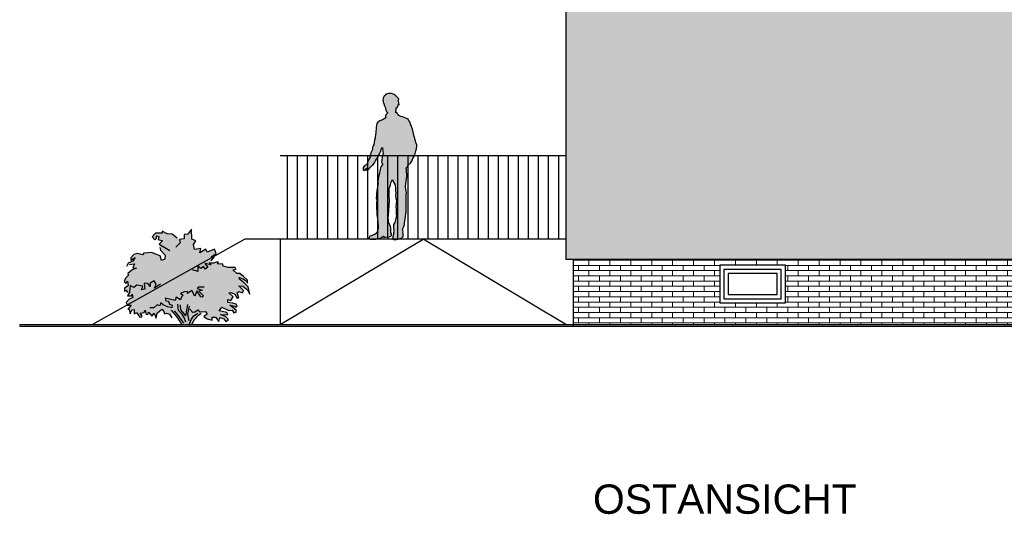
# Model space of a CAD drawing. Extents: x -24 to 471, y 36 to 85.
# Tile 59 of 86: x 393 to 405, y 36 to 42. Entities that reach past the tile are written whole.
import ezdxf

# ---------------------------------------------------------------- set-up
doc = ezdxf.new("R2010")
doc.units = 0
doc.header["$MEASUREMENT"] = 0
for name, color, linetype in [('P_ZE_SYMBOL', 7, 'Continuous'), ('P_ZE_TEXT', 7, 'Continuous'), ('R_NT_FENSTER', 7, 'Continuous'), ('R_NT_HIDDEN', 7, 'Continuous'), ('R_NT_STAHL', 7, 'Continuous'), ('R_TR_BODEN', 7, 'Continuous'), ('R_TR_HIDDEN', 7, 'Continuous'), ('Schraffuren', 7, 'Continuous')]:
    doc.layers.add(name, color=color, linetype=linetype)
doc.styles.add('ERSTELLTER_STIL_1', font='ARIAL.TTF')
doc.linetypes.add('Terrainlinie', pattern='A,0,[1,Bl.Nr. 2.0011.Shx,S=0.000793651,R=0,X=0,Y=-0.043301],-0.1,0', length=0.1)

# ---------------------------------------------------------------- blocks, each defined once
blk = doc.blocks.new('Strauch_2_Ansicht 14_15_5', base_point=(395.093, 38.335))
at = {"layer": 'P_ZE_SYMBOL', "linetype": 'Continuous', "lineweight": 18}
blk.add_hatch(color=9, dxfattribs=at).paths.add_polyline_path([(395.367, 39.076), (395.394, 39.103), (395.429, 39.146), (395.391, 39.153), (395.451, 39.192), (395.433, 39.242), (395.346, 39.205), (395.33, 39.244), (395.257, 39.198), (395.269, 39.252), (395.191, 39.24), (395.181, 39.297), (395.208, 39.344), (395.16, 39.362), (395.158, 39.48), (395.115, 39.42), (395.071, 39.418), (395.068, 39.366), (395.014, 39.359), (394.985, 39.373), (394.928, 39.42), (394.865, 39.424), (394.807, 39.458), (394.808, 39.432), (394.725, 39.434), (394.689, 39.391), (394.718, 39.354), (394.74, 39.376), (394.74, 39.401), (394.767, 39.393), (394.757, 39.358), (394.81, 39.341), (394.769, 39.302), (394.779, 39.262), (394.787, 39.231), (394.841, 39.171), (394.839, 39.122), (394.799, 39.109), (394.783, 39.163), (394.74, 39.178), (394.684, 39.204), (394.589, 39.196), (394.573, 39.176), (394.517, 39.191), (394.468, 39.177), (394.431, 39.141), (394.432, 39.112), (394.486, 39.143), (394.457, 39.098), (394.399, 39.075), (394.381, 39.034), (394.415, 39.06), (394.475, 39.068), (394.455, 39.021), (394.498, 39.017), (394.469, 39.005), (394.445, 38.99), (394.398, 38.952), (394.406, 38.931), (394.367, 38.897), (394.353, 38.856), (394.378, 38.836), (394.393, 38.859), (394.401, 38.806), (394.355, 38.776), (394.358, 38.738), (394.374, 38.754), (394.395, 38.726), (394.409, 38.711), (394.392, 38.684), (394.442, 38.684), (394.448, 38.703), (394.457, 38.665), (394.414, 38.644), (394.378, 38.605), (394.387, 38.574), (394.438, 38.575), (394.396, 38.526), (394.408, 38.533), (394.426, 38.469), (394.445, 38.519), (394.472, 38.521), (394.473, 38.47), (394.498, 38.486), (394.538, 38.432), (394.563, 38.436), (394.568, 38.443), (394.545, 38.477), (394.59, 38.487), (394.602, 38.514), (394.617, 38.463), (394.64, 38.467), (394.643, 38.488), (394.685, 38.443), (394.712, 38.477), (394.733, 38.418), (394.745, 38.479), (394.801, 38.524), (394.825, 38.498), (394.833, 38.47), (394.86, 38.477), (394.896, 38.465), (394.924, 38.424), (394.917, 38.515), (394.98, 38.438), (395.02, 38.379), (395.038, 38.341), (395.163, 38.342), (395.191, 38.403), (395.24, 38.455), (395.274, 38.477), (395.288, 38.495), (395.324, 38.498), (395.344, 38.468), (395.306, 38.437), (395.346, 38.411), (395.402, 38.394), (395.404, 38.431), (395.443, 38.43), (395.484, 38.38), (395.495, 38.428), (395.542, 38.41), (395.568, 38.378), (395.599, 38.403), (395.568, 38.434), (395.505, 38.463), (395.59, 38.457), (395.578, 38.486), (395.486, 38.507), (395.521, 38.548), (395.602, 38.51), (395.641, 38.515), (395.663, 38.482), (395.69, 38.491), (395.69, 38.514), (395.615, 38.574), (395.673, 38.562), (395.691, 38.55), (395.703, 38.562), (395.689, 38.587), (395.652, 38.596), (395.591, 38.605), (395.59, 38.643), (395.627, 38.63), (395.656, 38.675), (395.605, 38.722), (395.632, 38.726), (395.674, 38.704), (395.699, 38.663), (395.724, 38.662), (395.704, 38.722), (395.722, 38.738), (395.765, 38.72), (395.779, 38.749), (395.724, 38.804), (395.769, 38.799), (395.828, 38.755), (395.853, 38.704), (395.836, 38.794), (395.786, 38.842), (395.731, 38.883), (395.726, 38.906), (395.769, 38.887), (395.809, 38.863), (395.828, 38.836), (395.826, 38.871), (395.78, 38.916), (395.736, 38.951), (395.699, 38.95), (395.651, 38.994), (395.69, 39.002), (395.686, 39.006), (395.679, 39.022), (395.595, 39.025), (395.537, 39.041), (395.527, 39.066), (395.497, 39.064), (395.466, 39.068), (395.479, 39.087), (395.456, 39.088), (395.421, 39.074)], flags=0)
at = {"layer": 'P_ZE_SYMBOL', "linetype": 'Continuous'}
for p, q in [((394.725, 39.434), (394.689, 39.391)), ((394.808, 39.432), (394.725, 39.434)), ((394.865, 39.424), (394.807, 39.458)), ((394.807, 39.458), (394.808, 39.432)), ((394.928, 39.42), (394.865, 39.424)), ((394.985, 39.373), (394.928, 39.42)), ((395.071, 39.418), (395.068, 39.366)), ((395.115, 39.42), (395.071, 39.418)), ((395.158, 39.48), (395.115, 39.42)), ((395.16, 39.362), (395.158, 39.48)), ((394.689, 39.391), (394.718, 39.354)), ((394.718, 39.354), (394.74, 39.376)), ((394.74, 39.376), (394.74, 39.401)), ((394.74, 39.401), (394.767, 39.393)), ((394.767, 39.393), (394.757, 39.358)), ((394.757, 39.358), (394.81, 39.341)), ((394.81, 39.341), (394.769, 39.302)), ((394.769, 39.302), (394.898, 39.227)), ((395.023, 39.32), (394.968, 39.267)), ((395.068, 39.366), (395.014, 39.359)), ((395.014, 39.359), (395.023, 39.32)), ((395.208, 39.344), (395.16, 39.362)), ((395.181, 39.297), (395.208, 39.344)), ((395.191, 39.24), (395.181, 39.297)), ((394.468, 39.177), (394.431, 39.141)), ((394.517, 39.191), (394.468, 39.177)), ((394.573, 39.176), (394.517, 39.191)), ((394.589, 39.196), (394.573, 39.176)), ((394.684, 39.204), (394.589, 39.196)), ((394.74, 39.178), (394.684, 39.204)), ((394.783, 39.163), (394.74, 39.178)), ((394.779, 39.262), (394.787, 39.231)), ((394.787, 39.231), (394.841, 39.171)), ((395.269, 39.252), (395.191, 39.24)), ((395.257, 39.198), (395.269, 39.252)), ((395.33, 39.244), (395.257, 39.198)), ((395.346, 39.205), (395.33, 39.244)), ((395.433, 39.242), (395.346, 39.205)), ((395.391, 39.153), (395.451, 39.192)), ((395.451, 39.192), (395.433, 39.242)), ((394.399, 39.075), (394.381, 39.034)), ((394.457, 39.098), (394.399, 39.075)), ((394.415, 39.06), (394.475, 39.068)), ((394.431, 39.141), (394.432, 39.112)), ((394.432, 39.112), (394.486, 39.143)), ((394.475, 39.068), (394.455, 39.021)), ((394.486, 39.143), (394.457, 39.098)), ((394.799, 39.109), (394.783, 39.163)), ((394.839, 39.122), (394.799, 39.109)), ((394.841, 39.171), (394.839, 39.122)), ((395.394, 39.054), (395.316, 39.07)), ((395.316, 39.07), (395.351, 39.026)), ((395.421, 39.074), (395.367, 39.076)), ((395.367, 39.076), (395.394, 39.054)), ((395.429, 39.146), (395.391, 39.153)), ((395.394, 39.103), (395.429, 39.146)), ((395.456, 39.088), (395.421, 39.074)), ((395.479, 39.087), (395.456, 39.088)), ((395.466, 39.068), (395.479, 39.087)), ((395.497, 39.064), (395.466, 39.068)), ((395.527, 39.066), (395.497, 39.064)), ((395.537, 39.041), (395.527, 39.066)), ((394.445, 38.99), (394.398, 38.952)), ((394.398, 38.952), (394.406, 38.931)), ((394.469, 39.005), (394.445, 38.99)), ((394.455, 39.021), (394.498, 39.017)), ((394.498, 39.017), (394.469, 39.005)), ((395.234, 38.975), (395.169, 38.995)), ((395.269, 39.011), (395.232, 39.039)), ((395.232, 39.039), (395.234, 38.975)), ((395.299, 39.036), (395.269, 39.011)), ((395.322, 39.002), (395.299, 39.036)), ((395.351, 39.026), (395.322, 39.002)), ((395.595, 39.025), (395.537, 39.041)), ((395.679, 39.022), (395.595, 39.025)), ((395.651, 38.994), (395.69, 39.002)), ((395.699, 38.95), (395.651, 38.994)), ((395.686, 39.006), (395.679, 39.022)), ((395.736, 38.951), (395.699, 38.95)), ((395.78, 38.916), (395.736, 38.951)), ((394.367, 38.897), (394.353, 38.856)), ((394.353, 38.856), (394.378, 38.836)), ((394.406, 38.931), (394.367, 38.897)), ((394.378, 38.836), (394.393, 38.859)), ((394.393, 38.859), (394.401, 38.806)), ((394.636, 38.834), (394.591, 38.835)), ((394.591, 38.835), (394.598, 38.765)), ((394.662, 38.797), (394.636, 38.834)), ((394.664, 38.836), (394.662, 38.797)), ((394.713, 38.863), (394.664, 38.836)), ((394.734, 38.825), (394.713, 38.863)), ((394.785, 38.826), (394.716, 38.778)), ((394.716, 38.778), (394.734, 38.825)), ((395.731, 38.883), (395.726, 38.906)), ((395.726, 38.906), (395.769, 38.887)), ((395.786, 38.842), (395.731, 38.883)), ((395.769, 38.887), (395.809, 38.863)), ((395.826, 38.871), (395.78, 38.916)), ((395.836, 38.794), (395.786, 38.842)), ((395.809, 38.863), (395.828, 38.836)), ((395.828, 38.836), (395.826, 38.871)), ((394.401, 38.806), (394.355, 38.776)), ((394.355, 38.776), (394.358, 38.738)), ((394.358, 38.738), (394.374, 38.754)), ((394.374, 38.754), (394.395, 38.726)), ((394.417, 38.723), (394.392, 38.684)), ((394.426, 38.808), (394.417, 38.723)), ((394.469, 38.784), (394.426, 38.808)), ((394.442, 38.684), (394.448, 38.703)), ((394.448, 38.703), (394.457, 38.665)), ((394.505, 38.812), (394.469, 38.784)), ((394.574, 38.799), (394.505, 38.812)), ((394.559, 38.757), (394.574, 38.799)), ((394.598, 38.765), (394.559, 38.757)), ((395.071, 38.733), (395.025, 38.712)), ((395.025, 38.712), (395.056, 38.693)), ((395.108, 38.738), (395.071, 38.733)), ((395.111, 38.714), (395.108, 38.738)), ((395.16, 38.747), (395.111, 38.714)), ((395.195, 38.683), (395.16, 38.747)), ((395.22, 38.745), (395.195, 38.683)), ((395.269, 38.672), (395.22, 38.745)), ((395.236, 38.788), (395.223, 38.772)), ((395.223, 38.772), (395.284, 38.753)), ((395.31, 38.79), (395.236, 38.788)), ((395.284, 38.753), (395.246, 38.741)), ((395.246, 38.741), (395.302, 38.684)), ((395.605, 38.722), (395.632, 38.726)), ((395.656, 38.675), (395.605, 38.722)), ((395.632, 38.726), (395.674, 38.704)), ((395.674, 38.704), (395.699, 38.663)), ((395.704, 38.722), (395.722, 38.738)), ((395.724, 38.662), (395.704, 38.722)), ((395.722, 38.738), (395.765, 38.72)), ((395.779, 38.749), (395.724, 38.804)), ((395.724, 38.804), (395.769, 38.799)), ((395.765, 38.72), (395.779, 38.749)), ((395.769, 38.799), (395.828, 38.755)), ((395.828, 38.755), (395.853, 38.704)), ((395.853, 38.704), (395.836, 38.794)), ((394.414, 38.644), (394.378, 38.605)), ((394.378, 38.605), (394.387, 38.574)), ((394.392, 38.684), (394.442, 38.684)), ((394.457, 38.665), (394.414, 38.644)), ((394.791, 38.6), (394.778, 38.565)), ((394.82, 38.577), (394.791, 38.6)), ((394.962, 38.629), (394.843, 38.658)), ((394.843, 38.658), (394.851, 38.625)), ((394.851, 38.625), (394.884, 38.62)), ((394.884, 38.62), (394.894, 38.587)), ((394.894, 38.587), (394.927, 38.574)), ((394.972, 38.67), (394.962, 38.629)), ((395.027, 38.639), (394.972, 38.67)), ((395, 38.511), (394.993, 38.586)), ((395.037, 38.672), (395.027, 38.639)), ((395.056, 38.693), (395.037, 38.672)), ((395.285, 38.67), (395.269, 38.672)), ((395.302, 38.684), (395.285, 38.67)), ((395.591, 38.605), (395.59, 38.643)), ((395.59, 38.643), (395.627, 38.63)), ((395.652, 38.596), (395.591, 38.605)), ((395.627, 38.63), (395.656, 38.675)), ((395.689, 38.587), (395.652, 38.596)), ((395.703, 38.562), (395.689, 38.587)), ((395.699, 38.663), (395.724, 38.662)), ((394.387, 38.574), (394.438, 38.575)), ((394.438, 38.575), (394.396, 38.526)), ((394.396, 38.526), (394.408, 38.533)), ((394.408, 38.533), (394.426, 38.469)), ((394.426, 38.469), (394.445, 38.519)), ((394.445, 38.519), (394.472, 38.521)), ((394.472, 38.521), (394.473, 38.47)), ((394.473, 38.47), (394.498, 38.486)), ((394.498, 38.486), (394.538, 38.432)), ((394.545, 38.477), (394.59, 38.487)), ((394.568, 38.443), (394.545, 38.477)), ((394.59, 38.487), (394.602, 38.514)), ((394.602, 38.514), (394.617, 38.463)), ((394.617, 38.463), (394.64, 38.467)), ((394.64, 38.467), (394.643, 38.488)), ((394.643, 38.488), (394.685, 38.443)), ((394.708, 38.54), (394.658, 38.54)), ((394.685, 38.443), (394.712, 38.477)), ((394.748, 38.577), (394.708, 38.54)), ((394.712, 38.477), (394.733, 38.418)), ((394.733, 38.418), (394.745, 38.479)), ((394.745, 38.479), (394.801, 38.524)), ((394.778, 38.565), (394.748, 38.577)), ((394.801, 38.524), (394.825, 38.498)), ((394.871, 38.552), (394.82, 38.577)), ((394.825, 38.498), (394.833, 38.47)), ((394.833, 38.47), (394.86, 38.477)), ((394.86, 38.477), (394.896, 38.465)), ((394.923, 38.542), (394.871, 38.552)), ((394.98, 38.438), (394.917, 38.515)), ((394.927, 38.574), (394.923, 38.542)), ((394.997, 38.453), (394.952, 38.505)), ((395.044, 38.466), (395, 38.511)), ((395.031, 38.518), (395.025, 38.578)), ((395.09, 38.445), (395.031, 38.518)), ((395.071, 38.426), (395.044, 38.466)), ((395.09, 38.445), (395.115, 38.58)), ((395.13, 38.56), (395.111, 38.468)), ((395.111, 38.468), (395.127, 38.387)), ((395.173, 38.486), (395.136, 38.526)), ((395.192, 38.489), (395.173, 38.486)), ((395.182, 38.442), (395.234, 38.477)), ((395.192, 38.489), (395.234, 38.519)), ((395.234, 38.519), (395.253, 38.492)), ((395.24, 38.455), (395.274, 38.477)), ((395.253, 38.492), (395.324, 38.498)), ((395.344, 38.468), (395.306, 38.437)), ((395.324, 38.498), (395.344, 38.468)), ((395.486, 38.507), (395.521, 38.548)), ((395.578, 38.486), (395.486, 38.507)), ((395.521, 38.548), (395.602, 38.51)), ((395.59, 38.457), (395.578, 38.486)), ((395.602, 38.51), (395.641, 38.515)), ((395.69, 38.514), (395.615, 38.574)), ((395.615, 38.574), (395.673, 38.562)), ((395.641, 38.515), (395.663, 38.482)), ((395.663, 38.482), (395.69, 38.491)), ((395.673, 38.562), (395.691, 38.55)), ((395.69, 38.491), (395.69, 38.514)), ((395.691, 38.55), (395.703, 38.562)), ((394.538, 38.432), (394.563, 38.436)), ((394.563, 38.436), (394.568, 38.443)), ((394.896, 38.465), (394.924, 38.424)), ((395.02, 38.379), (394.98, 38.438)), ((395.067, 38.36), (394.997, 38.453)), ((395.02, 38.379), (395.038, 38.341)), ((395.088, 38.37), (395.071, 38.426)), ((395.134, 38.35), (395.158, 38.407)), ((395.158, 38.407), (395.182, 38.442)), ((395.163, 38.342), (395.191, 38.403)), ((395.191, 38.403), (395.24, 38.455)), ((395.306, 38.437), (395.346, 38.411)), ((395.346, 38.411), (395.402, 38.394)), ((395.402, 38.394), (395.404, 38.431)), ((395.404, 38.431), (395.443, 38.43)), ((395.443, 38.43), (395.484, 38.38)), ((395.484, 38.38), (395.495, 38.428)), ((395.495, 38.428), (395.542, 38.41)), ((395.568, 38.434), (395.505, 38.463)), ((395.505, 38.463), (395.59, 38.457)), ((395.542, 38.41), (395.568, 38.378)), ((395.599, 38.403), (395.568, 38.434)), ((395.568, 38.378), (395.599, 38.403))]:
    blk.add_line(p, q, dxfattribs=at)
blk = doc.blocks.new('Stehende Mann 2 Kontur 14_16_5', base_point=(397.316, 39.361))
at = {"layer": 'P_ZE_SYMBOL', "linetype": 'Continuous', "lineweight": 13}
blk.add_hatch(color=7, dxfattribs=at).paths.add_polyline_path([(397.208, 40.217), (397.206, 40.205), (397.207, 40.192), (397.218, 40.183), (397.233, 40.191), (397.238, 40.203), (397.248, 40.208), (397.257, 40.209), (397.237, 40.191), (397.244, 40.186), (397.272, 40.196), (397.281, 40.206), (397.287, 40.215), (397.293, 40.227), (397.297, 40.223), (397.304, 40.231), (397.315, 40.243), (397.323, 40.247), (397.342, 40.276), (397.355, 40.299), (397.368, 40.319), (397.382, 40.339), (397.393, 40.36), (397.403, 40.382), (397.414, 40.407), (397.424, 40.435), (397.437, 40.458), (397.442, 40.409), (397.447, 40.387), (397.436, 40.343), (397.428, 40.277), (397.442, 40.262), (397.422, 40.23), (397.417, 40.213), (397.408, 40.176), (397.402, 40.152), (397.391, 40.107), (397.388, 40.073), (397.383, 40.044), (397.387, 40.025), (397.379, 39.99), (397.37, 39.941), (397.367, 39.907), (397.367, 39.881), (397.365, 39.857), (397.37, 39.831), (397.367, 39.787), (397.369, 39.739), (397.37, 39.675), (397.37, 39.652), (397.379, 39.605), (397.383, 39.564), (397.384, 39.542), (397.39, 39.534), (397.386, 39.528), (397.388, 39.508), (397.387, 39.489), (397.38, 39.464), (397.374, 39.452), (397.386, 39.45), (397.352, 39.423), (397.324, 39.409), (397.302, 39.403), (397.286, 39.396), (397.278, 39.382), (397.276, 39.376), (397.273, 39.375), (397.273, 39.366), (397.295, 39.361), (397.316, 39.361), (397.359, 39.363), (397.41, 39.375), (397.451, 39.396), (397.456, 39.399), (397.456, 39.381), (397.472, 39.385), (397.518, 39.391), (397.539, 39.397), (397.546, 39.404), (397.545, 39.428), (397.539, 39.428), (397.539, 39.447), (397.538, 39.463), (397.534, 39.463), (397.538, 39.47), (397.538, 39.494), (397.533, 39.519), (397.51, 39.563), (397.51, 39.586), (397.508, 39.612), (397.51, 39.649), (397.521, 39.823), (397.517, 39.871), (397.52, 39.921), (397.52, 39.969), (397.533, 40.01), (397.538, 40.036), (397.558, 40.076), (397.569, 40.045), (397.585, 40.02), (397.59, 40.001), (397.593, 39.975), (397.593, 39.944), (397.597, 39.91), (397.596, 39.882), (397.6, 39.853), (397.608, 39.824), (397.604, 39.782), (397.599, 39.75), (397.601, 39.719), (397.603, 39.689), (397.603, 39.661), (397.605, 39.641), (397.602, 39.62), (397.595, 39.593), (397.587, 39.563), (397.571, 39.538), (397.572, 39.496), (397.573, 39.463), (397.57, 39.444), (397.57, 39.435), (397.574, 39.436), (397.572, 39.424), (397.568, 39.406), (397.562, 39.395), (397.564, 39.38), (397.56, 39.376), (397.561, 39.361), (397.572, 39.357), (397.607, 39.357), (397.644, 39.365), (397.668, 39.38), (397.684, 39.392), (397.686, 39.406), (397.684, 39.42), (397.687, 39.431), (397.683, 39.446), (397.687, 39.448), (397.683, 39.465), (397.678, 39.478), (397.681, 39.488), (397.694, 39.514), (397.703, 39.537), (397.703, 39.549), (397.701, 39.552), (397.713, 39.631), (397.717, 39.665), (397.72, 39.693), (397.72, 39.731), (397.72, 39.774), (397.721, 39.848), (397.723, 39.891), (397.724, 39.916), (397.72, 39.94), (397.717, 39.952), (397.715, 39.994), (397.717, 40.027), (397.726, 40.082), (397.73, 40.102), (397.729, 40.141), (397.726, 40.162), (397.727, 40.187), (397.721, 40.214), (397.733, 40.223), (397.742, 40.24), (397.759, 40.261), (397.763, 40.26), (397.772, 40.272), (397.788, 40.294), (397.8, 40.324), (397.813, 40.346), (397.825, 40.371), (397.839, 40.416), (397.845, 40.443), (397.845, 40.453), (397.848, 40.464), (397.848, 40.489), (397.838, 40.518), (397.835, 40.537), (397.819, 40.59), (397.809, 40.626), (397.796, 40.675), (397.779, 40.729), (397.769, 40.748), (397.768, 40.756), (397.765, 40.763), (397.753, 40.779), (397.748, 40.785), (397.744, 40.794), (397.719, 40.806), (397.696, 40.814), (397.677, 40.822), (397.657, 40.829), (397.636, 40.841), (397.627, 40.85), (397.624, 40.852), (397.618, 40.86), (397.615, 40.866), (397.61, 40.875), (397.6, 40.873), (397.599, 40.882), (397.599, 40.897), (397.601, 40.906), (397.601, 40.912), (397.603, 40.927), (397.603, 40.932), (397.608, 40.934), (397.613, 40.934), (397.618, 40.938), (397.623, 40.95), (397.628, 40.966), (397.632, 40.97), (397.637, 40.965), (397.636, 40.989), (397.632, 41.012), (397.63, 41.032), (397.636, 41.029), (397.634, 41.037), (397.616, 41.06), (397.604, 41.072), (397.592, 41.083), (397.581, 41.091), (397.577, 41.091), (397.566, 41.095), (397.548, 41.101), (397.532, 41.101), (397.524, 41.101), (397.51, 41.103), (397.496, 41.1), (397.483, 41.089), (397.48, 41.095), (397.47, 41.082), (397.464, 41.073), (397.459, 41.074), (397.456, 41.061), (397.448, 41.046), (397.443, 41.023), (397.447, 41.018), (397.447, 41.006), (397.45, 40.984), (397.453, 40.985), (397.455, 40.978), (397.456, 40.974), (397.46, 40.977), (397.46, 40.967), (397.464, 40.956), (397.47, 40.939), (397.475, 40.924), (397.48, 40.904), (397.485, 40.888), (397.49, 40.881), (397.497, 40.878), (397.497, 40.866), (397.485, 40.857), (397.478, 40.847), (397.473, 40.839), (397.473, 40.829), (397.478, 40.819), (397.47, 40.808), (397.445, 40.792), (397.419, 40.781), (397.407, 40.774), (397.383, 40.758), (397.371, 40.743), (397.367, 40.728), (397.364, 40.687), (397.358, 40.634), (397.352, 40.584), (397.352, 40.567), (397.345, 40.543), (397.338, 40.52), (397.334, 40.49), (397.329, 40.476), (397.321, 40.46), (397.32, 40.443), (397.314, 40.426), (397.309, 40.409), (397.305, 40.4), (397.3, 40.394), (397.295, 40.374), (397.293, 40.365), (397.288, 40.355), (397.291, 40.341), (397.281, 40.32), (397.271, 40.3), (397.262, 40.288), (397.261, 40.279), (397.264, 40.27), (397.259, 40.262), (397.244, 40.253), (397.239, 40.248), (397.232, 40.243), (397.222, 40.238)], flags=0)
at = {"layer": 'P_ZE_SYMBOL', "linetype": 'Continuous'}
for p, q in [((397.456, 41.061), (397.448, 41.046)), ((397.459, 41.074), (397.456, 41.061)), ((397.464, 41.073), (397.459, 41.074)), ((397.47, 41.082), (397.464, 41.073)), ((397.48, 41.095), (397.47, 41.082)), ((397.483, 41.089), (397.48, 41.095)), ((397.496, 41.1), (397.483, 41.089)), ((397.51, 41.103), (397.496, 41.1)), ((397.524, 41.101), (397.51, 41.103)), ((397.532, 41.101), (397.524, 41.101)), ((397.548, 41.101), (397.532, 41.101)), ((397.566, 41.095), (397.548, 41.101)), ((397.577, 41.091), (397.566, 41.095)), ((397.581, 41.091), (397.577, 41.091)), ((397.592, 41.083), (397.581, 41.091)), ((397.604, 41.072), (397.592, 41.083)), ((397.616, 41.06), (397.604, 41.072)), ((397.634, 41.037), (397.616, 41.06)), ((397.448, 41.046), (397.443, 41.023)), ((397.443, 41.023), (397.447, 41.018)), ((397.447, 41.018), (397.447, 41.006)), ((397.447, 41.006), (397.45, 40.984)), ((397.45, 40.984), (397.453, 40.985)), ((397.453, 40.985), (397.455, 40.978)), ((397.455, 40.978), (397.456, 40.974)), ((397.456, 40.974), (397.46, 40.977)), ((397.46, 40.977), (397.46, 40.967)), ((397.46, 40.967), (397.464, 40.956)), ((397.464, 40.956), (397.47, 40.939)), ((397.47, 40.939), (397.475, 40.924)), ((397.613, 40.934), (397.618, 40.938)), ((397.618, 40.938), (397.623, 40.95)), ((397.623, 40.95), (397.628, 40.966)), ((397.628, 40.966), (397.632, 40.97)), ((397.632, 41.012), (397.63, 41.032)), ((397.63, 41.032), (397.636, 41.029)), ((397.636, 40.989), (397.632, 41.012)), ((397.632, 40.97), (397.637, 40.965)), ((397.636, 41.029), (397.634, 41.037)), ((397.637, 40.965), (397.636, 40.989)), ((397.478, 40.819), (397.47, 40.808)), ((397.478, 40.847), (397.473, 40.839)), ((397.473, 40.839), (397.473, 40.829)), ((397.473, 40.829), (397.478, 40.819)), ((397.475, 40.924), (397.48, 40.904)), ((397.485, 40.857), (397.478, 40.847)), ((397.48, 40.904), (397.485, 40.888)), ((397.485, 40.888), (397.49, 40.881)), ((397.497, 40.866), (397.485, 40.857)), ((397.49, 40.881), (397.497, 40.878)), ((397.497, 40.878), (397.497, 40.866)), ((397.599, 40.897), (397.601, 40.906)), ((397.599, 40.882), (397.599, 40.897)), ((397.6, 40.873), (397.599, 40.882)), ((397.61, 40.875), (397.6, 40.873)), ((397.601, 40.912), (397.603, 40.927)), ((397.601, 40.906), (397.601, 40.912)), ((397.603, 40.932), (397.608, 40.934)), ((397.603, 40.927), (397.603, 40.932)), ((397.608, 40.934), (397.613, 40.934)), ((397.615, 40.866), (397.61, 40.875)), ((397.618, 40.86), (397.615, 40.866)), ((397.624, 40.852), (397.618, 40.86)), ((397.627, 40.85), (397.624, 40.852)), ((397.636, 40.841), (397.627, 40.85)), ((397.657, 40.829), (397.636, 40.841)), ((397.677, 40.822), (397.657, 40.829)), ((397.696, 40.814), (397.677, 40.822)), ((397.367, 40.728), (397.364, 40.687)), ((397.371, 40.743), (397.367, 40.728)), ((397.383, 40.758), (397.371, 40.743)), ((397.407, 40.774), (397.383, 40.758)), ((397.419, 40.781), (397.407, 40.774)), ((397.445, 40.792), (397.419, 40.781)), ((397.47, 40.808), (397.445, 40.792)), ((397.719, 40.806), (397.696, 40.814)), ((397.744, 40.794), (397.719, 40.806)), ((397.748, 40.785), (397.744, 40.794)), ((397.753, 40.779), (397.748, 40.785)), ((397.765, 40.763), (397.753, 40.779)), ((397.768, 40.756), (397.765, 40.763)), ((397.769, 40.748), (397.768, 40.756)), ((397.779, 40.729), (397.769, 40.748)), ((397.796, 40.675), (397.779, 40.729)), ((397.358, 40.634), (397.352, 40.584)), ((397.352, 40.584), (397.352, 40.567)), ((397.364, 40.687), (397.358, 40.634)), ((397.809, 40.626), (397.796, 40.675)), ((397.819, 40.59), (397.809, 40.626)), ((397.835, 40.537), (397.819, 40.59)), ((397.329, 40.476), (397.321, 40.46)), ((397.334, 40.49), (397.329, 40.476)), ((397.338, 40.52), (397.334, 40.49)), ((397.345, 40.543), (397.338, 40.52)), ((397.352, 40.567), (397.345, 40.543)), ((397.838, 40.518), (397.835, 40.537)), ((397.848, 40.489), (397.838, 40.518)), ((397.848, 40.464), (397.848, 40.489)), ((397.293, 40.365), (397.288, 40.355)), ((397.288, 40.355), (397.291, 40.341)), ((397.295, 40.374), (397.293, 40.365)), ((397.3, 40.394), (397.295, 40.374)), ((397.305, 40.4), (397.3, 40.394)), ((397.309, 40.409), (397.305, 40.4)), ((397.314, 40.426), (397.309, 40.409)), ((397.32, 40.443), (397.314, 40.426)), ((397.321, 40.46), (397.32, 40.443)), ((397.382, 40.339), (397.393, 40.36)), ((397.393, 40.36), (397.403, 40.382)), ((397.403, 40.382), (397.414, 40.407)), ((397.414, 40.407), (397.424, 40.435)), ((397.424, 40.435), (397.437, 40.458)), ((397.447, 40.387), (397.436, 40.343)), ((397.437, 40.458), (397.442, 40.409)), ((397.442, 40.409), (397.447, 40.387)), ((397.813, 40.346), (397.825, 40.371)), ((397.825, 40.371), (397.839, 40.416)), ((397.839, 40.416), (397.845, 40.443)), ((397.845, 40.453), (397.848, 40.464)), ((397.845, 40.443), (397.845, 40.453)), ((397.222, 40.238), (397.208, 40.217)), ((397.232, 40.243), (397.222, 40.238)), ((397.239, 40.248), (397.232, 40.243)), ((397.244, 40.253), (397.239, 40.248)), ((397.259, 40.262), (397.244, 40.253)), ((397.264, 40.27), (397.259, 40.262)), ((397.262, 40.288), (397.261, 40.279)), ((397.261, 40.279), (397.264, 40.27)), ((397.271, 40.3), (397.262, 40.288)), ((397.281, 40.32), (397.271, 40.3)), ((397.291, 40.341), (397.281, 40.32)), ((397.297, 40.223), (397.304, 40.231)), ((397.304, 40.231), (397.315, 40.243)), ((397.315, 40.243), (397.323, 40.247)), ((397.323, 40.247), (397.342, 40.276)), ((397.342, 40.276), (397.355, 40.299)), ((397.355, 40.299), (397.368, 40.319)), ((397.368, 40.319), (397.382, 40.339)), ((397.442, 40.262), (397.422, 40.23)), ((397.436, 40.343), (397.428, 40.277)), ((397.428, 40.277), (397.442, 40.262)), ((397.733, 40.223), (397.742, 40.24)), ((397.742, 40.24), (397.759, 40.261)), ((397.759, 40.261), (397.763, 40.26)), ((397.763, 40.26), (397.772, 40.272)), ((397.772, 40.272), (397.788, 40.294)), ((397.788, 40.294), (397.8, 40.324)), ((397.8, 40.324), (397.813, 40.346)), ((397.208, 40.217), (397.206, 40.205)), ((397.206, 40.205), (397.207, 40.192)), ((397.207, 40.192), (397.218, 40.183)), ((397.218, 40.183), (397.233, 40.191)), ((397.233, 40.191), (397.238, 40.203)), ((397.257, 40.209), (397.237, 40.191)), ((397.237, 40.191), (397.244, 40.186)), ((397.238, 40.203), (397.248, 40.208)), ((397.244, 40.186), (397.272, 40.196)), ((397.248, 40.208), (397.257, 40.209)), ((397.272, 40.196), (397.281, 40.206)), ((397.281, 40.206), (397.287, 40.215)), ((397.287, 40.215), (397.293, 40.227)), ((397.293, 40.227), (397.297, 40.223)), ((397.402, 40.152), (397.391, 40.107)), ((397.408, 40.176), (397.402, 40.152)), ((397.417, 40.213), (397.408, 40.176)), ((397.422, 40.23), (397.417, 40.213)), ((397.721, 40.214), (397.733, 40.223)), ((397.727, 40.187), (397.721, 40.214)), ((397.726, 40.162), (397.727, 40.187)), ((397.729, 40.141), (397.726, 40.162)), ((397.73, 40.102), (397.729, 40.141)), ((397.387, 40.025), (397.379, 39.99)), ((397.388, 40.073), (397.383, 40.044)), ((397.383, 40.044), (397.387, 40.025)), ((397.391, 40.107), (397.388, 40.073)), ((397.52, 39.969), (397.533, 40.01)), ((397.533, 40.01), (397.538, 40.036)), ((397.538, 40.036), (397.558, 40.076)), ((397.558, 40.076), (397.569, 40.045)), ((397.569, 40.045), (397.585, 40.02)), ((397.585, 40.02), (397.59, 40.001)), ((397.59, 40.001), (397.593, 39.975)), ((397.715, 39.994), (397.717, 40.027)), ((397.717, 40.027), (397.726, 40.082)), ((397.726, 40.082), (397.73, 40.102)), ((397.367, 39.881), (397.365, 39.857)), ((397.37, 39.941), (397.367, 39.907)), ((397.367, 39.907), (397.367, 39.881)), ((397.379, 39.99), (397.37, 39.941)), ((397.517, 39.871), (397.52, 39.921)), ((397.52, 39.921), (397.52, 39.969)), ((397.593, 39.975), (397.593, 39.944)), ((397.593, 39.944), (397.597, 39.91)), ((397.597, 39.91), (397.596, 39.882)), ((397.596, 39.882), (397.6, 39.853)), ((397.717, 39.952), (397.715, 39.994)), ((397.72, 39.94), (397.717, 39.952)), ((397.724, 39.916), (397.72, 39.94)), ((397.721, 39.848), (397.723, 39.891)), ((397.723, 39.891), (397.724, 39.916)), ((397.365, 39.857), (397.37, 39.831)), ((397.37, 39.831), (397.367, 39.787)), ((397.367, 39.787), (397.369, 39.739)), ((397.51, 39.649), (397.521, 39.823)), ((397.521, 39.823), (397.517, 39.871)), ((397.604, 39.782), (397.599, 39.75)), ((397.6, 39.853), (397.608, 39.824)), ((397.608, 39.824), (397.604, 39.782)), ((397.72, 39.774), (397.721, 39.848)), ((397.72, 39.731), (397.72, 39.774)), ((397.369, 39.739), (397.37, 39.675)), ((397.37, 39.675), (397.37, 39.652)), ((397.37, 39.652), (397.379, 39.605)), ((397.508, 39.612), (397.51, 39.649)), ((397.599, 39.75), (397.601, 39.719)), ((397.601, 39.719), (397.603, 39.689)), ((397.603, 39.689), (397.603, 39.661)), ((397.603, 39.661), (397.605, 39.641)), ((397.713, 39.631), (397.717, 39.665)), ((397.717, 39.665), (397.72, 39.693)), ((397.72, 39.693), (397.72, 39.731)), ((397.379, 39.605), (397.383, 39.564)), ((397.383, 39.564), (397.384, 39.542)), ((397.384, 39.542), (397.39, 39.534)), ((397.39, 39.534), (397.386, 39.528)), ((397.386, 39.528), (397.388, 39.508)), ((397.51, 39.586), (397.508, 39.612)), ((397.51, 39.563), (397.51, 39.586)), ((397.533, 39.519), (397.51, 39.563)), ((397.587, 39.563), (397.571, 39.538)), ((397.571, 39.538), (397.572, 39.496)), ((397.595, 39.593), (397.587, 39.563)), ((397.602, 39.62), (397.595, 39.593)), ((397.605, 39.641), (397.602, 39.62)), ((397.694, 39.514), (397.703, 39.537)), ((397.701, 39.552), (397.713, 39.631)), ((397.703, 39.549), (397.701, 39.552)), ((397.703, 39.537), (397.703, 39.549)), ((397.324, 39.409), (397.302, 39.403)), ((397.352, 39.423), (397.324, 39.409)), ((397.386, 39.45), (397.352, 39.423)), ((397.38, 39.464), (397.374, 39.452)), ((397.374, 39.452), (397.386, 39.45)), ((397.387, 39.489), (397.38, 39.464)), ((397.388, 39.508), (397.387, 39.489)), ((397.538, 39.494), (397.533, 39.519)), ((397.534, 39.463), (397.538, 39.47)), ((397.538, 39.463), (397.534, 39.463)), ((397.538, 39.47), (397.538, 39.494)), ((397.539, 39.447), (397.538, 39.463)), ((397.539, 39.428), (397.539, 39.447)), ((397.545, 39.428), (397.539, 39.428)), ((397.546, 39.404), (397.545, 39.428)), ((397.572, 39.424), (397.568, 39.406)), ((397.573, 39.463), (397.57, 39.444)), ((397.57, 39.444), (397.57, 39.435)), ((397.57, 39.435), (397.574, 39.436)), ((397.572, 39.496), (397.573, 39.463)), ((397.574, 39.436), (397.572, 39.424)), ((397.678, 39.478), (397.681, 39.488)), ((397.683, 39.465), (397.678, 39.478)), ((397.681, 39.488), (397.694, 39.514)), ((397.687, 39.448), (397.683, 39.465)), ((397.683, 39.446), (397.687, 39.448)), ((397.687, 39.431), (397.683, 39.446)), ((397.684, 39.42), (397.687, 39.431)), ((397.686, 39.406), (397.684, 39.42)), ((397.276, 39.376), (397.273, 39.375)), ((397.273, 39.375), (397.273, 39.366)), ((397.273, 39.366), (397.295, 39.361)), ((397.278, 39.382), (397.276, 39.376)), ((397.286, 39.396), (397.278, 39.382)), ((397.302, 39.403), (397.286, 39.396)), ((397.295, 39.361), (397.316, 39.361)), ((397.316, 39.361), (397.359, 39.363)), ((397.359, 39.363), (397.41, 39.375)), ((397.41, 39.375), (397.451, 39.396)), ((397.451, 39.396), (397.456, 39.399)), ((397.456, 39.399), (397.456, 39.381)), ((397.456, 39.381), (397.472, 39.385)), ((397.472, 39.385), (397.518, 39.391)), ((397.518, 39.391), (397.539, 39.397)), ((397.539, 39.397), (397.546, 39.404)), ((397.564, 39.38), (397.56, 39.376)), ((397.56, 39.376), (397.561, 39.361)), ((397.561, 39.361), (397.572, 39.357)), ((397.568, 39.406), (397.562, 39.395)), ((397.562, 39.395), (397.564, 39.38)), ((397.572, 39.357), (397.607, 39.357)), ((397.607, 39.357), (397.644, 39.365)), ((397.644, 39.365), (397.668, 39.38)), ((397.668, 39.38), (397.684, 39.392)), ((397.684, 39.392), (397.686, 39.406))]:
    blk.add_line(p, q, dxfattribs=at)

msp = doc.modelspace()

# ---------------------------------------------------------------- hatches: boundary and pattern name
at = {"layer": 'Schraffuren', "linetype": 'Continuous', "lineweight": 18}
h = msp.add_hatch(dxfattribs=at)
h.set_pattern_fill('Zement_gebunden_0005', color=9, style=0, pattern_type=2)
h.set_pattern_definition([(45, (360.28027, 39.36101), (-0.05303301, 0.05303301), [0, -0.075])])
h.paths.add_polyline_path([(399.628, 39.121), (410.798, 39.121), (410.798, 44.545), (399.628, 44.545)], flags=0)
h.paths.add_polyline_path([(405.753, 43.411), (404.968, 43.411), (404.968, 44.371), (405.753, 44.371)], flags=0)
h.paths.add_polyline_path([(404.968, 41.621), (405.753, 41.621), (405.753, 40.661), (404.968, 40.661)], flags=0)
h.paths.add_polyline_path([(407.148, 43.411), (406.363, 43.411), (406.363, 44.371), (407.148, 44.371)], flags=0)
h.paths.add_polyline_path([(406.363, 40.661), (406.363, 41.621), (407.148, 41.621), (407.148, 40.661)], flags=0)
h = msp.add_hatch(dxfattribs=at)
h.set_pattern_fill('MW_Verband__Läufer__DF_0005', color=9, style=0, pattern_type=2)
h.set_pattern_definition([(0, (360.28027, 39.36101), (0, 0.0625), []), (90, (360.28027, 39.361), (-0.25, 0), [0.0625, -0.0625]), (90, (360.40527, 39.4235), (-0.25, 0), [0.0625, -0.0625])])
h.paths.add_polyline_path([(399.718, 39.121), (399.718, 38.341), (410.708, 38.341), (410.708, 39.121)], flags=0)
h.paths.add_polyline_path([(402.253, 38.601), (401.468, 38.601), (401.468, 39.051), (402.253, 39.051)], flags=0)
h.paths.add_polyline_path([(406.373, 38.601), (406.373, 39.051), (407.158, 39.051), (407.158, 38.601)], flags=0)

# ---------------------------------------------------------------- linework, layer by layer
at = {"layer": 'R_NT_FENSTER', "linetype": 'Continuous'}
for p, q in [((402.253, 39.051), (401.468, 39.051)), ((401.468, 39.051), (401.468, 38.601)), ((402.203, 39.001), (401.518, 39.001)), ((401.518, 39.001), (401.518, 38.651)), ((402.153, 38.951), (401.568, 38.951)), ((401.568, 38.951), (401.568, 38.701)), ((402.153, 38.701), (402.153, 38.951)), ((402.203, 38.651), (402.203, 39.001)), ((402.253, 38.601), (402.253, 39.051)), ((401.468, 38.601), (402.253, 38.601)), ((401.518, 38.651), (402.203, 38.651)), ((401.568, 38.701), (402.153, 38.701))]:
    msp.add_line(p, q, dxfattribs=at)
at = {"layer": 'R_NT_HIDDEN', "linetype": 'Continuous'}
for p, q in [((395.796, 39.361), (393.973, 38.341)), ((396.218, 39.361), (395.796, 39.361)), ((396.218, 39.361), (396.218, 38.341)), ((399.628, 39.361), (396.218, 39.361)), ((396.218, 38.341), (397.923, 39.361)), ((399.628, 38.341), (397.923, 39.361)), ((410.798, 39.121), (399.628, 39.121))]:
    msp.add_line(p, q, dxfattribs=at)
at = {"layer": 'R_NT_STAHL', "linetype": 'Continuous'}
for p, q in [((396.218, 40.361), (399.628, 40.361)), ((396.304, 39.361), (396.304, 40.361)), ((396.424, 39.361), (396.424, 40.361)), ((396.544, 39.361), (396.544, 40.361)), ((396.664, 39.361), (396.664, 40.361)), ((396.784, 39.361), (396.784, 40.361)), ((396.904, 39.361), (396.904, 40.361)), ((397.024, 39.361), (397.024, 40.361)), ((397.144, 39.361), (397.144, 40.361)), ((397.264, 39.361), (397.264, 40.361)), ((397.384, 39.361), (397.384, 40.361)), ((397.504, 39.361), (397.504, 40.361)), ((397.624, 39.361), (397.624, 40.361)), ((397.744, 39.361), (397.744, 40.361)), ((397.864, 39.361), (397.864, 40.361)), ((397.984, 39.361), (397.984, 40.361)), ((398.104, 39.361), (398.104, 40.361)), ((398.224, 39.361), (398.224, 40.361)), ((398.344, 39.361), (398.344, 40.361)), ((398.464, 39.361), (398.464, 40.361)), ((398.584, 39.361), (398.584, 40.361)), ((398.704, 39.361), (398.704, 40.361)), ((398.824, 39.361), (398.824, 40.361)), ((398.944, 39.361), (398.944, 40.361)), ((399.064, 39.361), (399.064, 40.361)), ((399.184, 39.361), (399.184, 40.361)), ((399.304, 39.361), (399.304, 40.361)), ((399.424, 39.361), (399.424, 40.361)), ((399.544, 39.361), (399.544, 40.361))]:
    msp.add_line(p, q, dxfattribs=at)
at = {"layer": 'R_TR_BODEN', "linetype": 'Continuous'}
msp.add_line((393.104, 38.341), (416.514, 38.341), dxfattribs=at)
at = {"layer": 'R_TR_BODEN', "linetype": 'Terrainlinie'}
msp.add_line((393.104, 38.321), (416.515, 38.321), dxfattribs=at)
at = {"layer": 'R_TR_HIDDEN', "linetype": 'Continuous'}
for p, q in [((399.628, 44.545), (399.628, 39.121)), ((399.718, 39.121), (399.718, 38.321))]:
    msp.add_line(p, q, dxfattribs=at)
at = {"layer": 'Schraffuren', "color": 255, "linetype": 'Continuous', "lineweight": 18, "flags": 128}
for points in [[(399.628, 39.121), (410.798, 39.121), (410.798, 44.545), (399.628, 44.545)], [(399.718, 39.121), (399.718, 38.341), (410.708, 38.341), (410.708, 39.121)], [(402.253, 38.601), (401.468, 38.601), (401.468, 39.051), (402.253, 39.051)]]:
    msp.add_lwpolyline(points, close=True, dxfattribs=at)

# ---------------------------------------------------------------- block references
at = {"layer": 'P_ZE_SYMBOL', "linetype": 'Continuous'}
for name, p in [('Stehende Mann 2 Kontur 14_16_5', (397.316, 39.361)), ('Strauch_2_Ansicht 14_15_5', (395.093, 38.335))]:
    msp.add_blockref(name, p, dxfattribs=at)

# ---------------------------------------------------------------- texts
at = {"layer": 'P_ZE_TEXT', "linetype": 'Continuous', "insert": (399.953, 36.431), "char_height": 0.35, "attachment_point": 1, "style": 'ERSTELLTER_STIL_1'}
msp.add_mtext('{OSTANSICHT }', dxfattribs=at)

doc.saveas('drawing.dxf')
